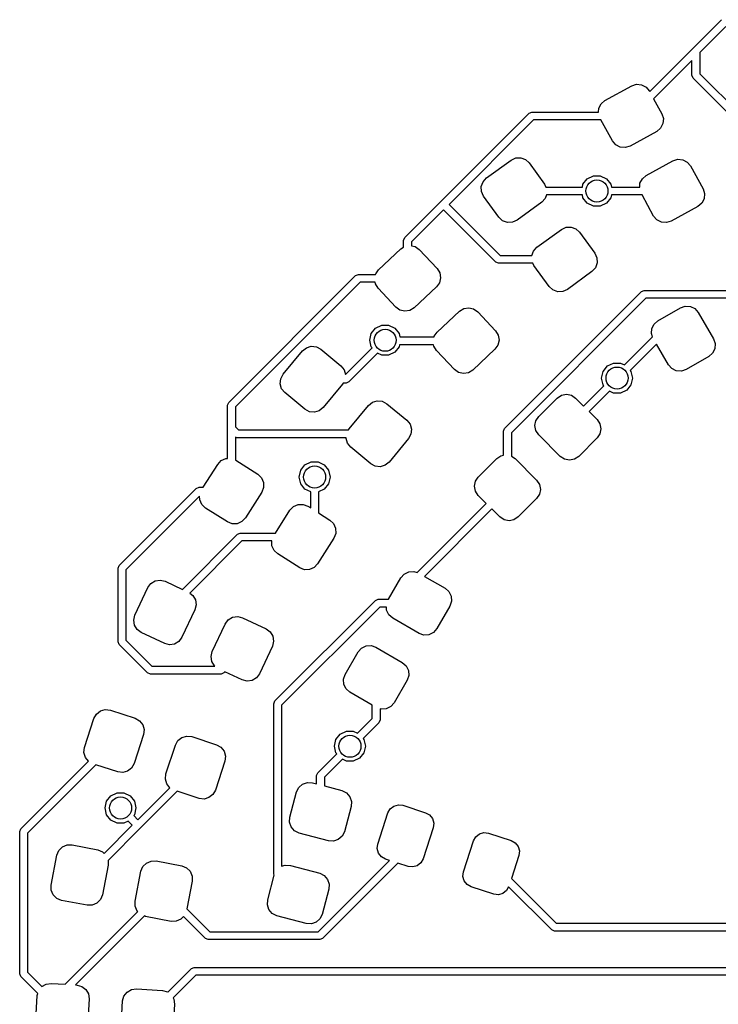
# Model space of a CAD drawing. Extents: x -0.51 to 0.51, y -0.51 to 0.51.
# Tile 3 of 7: x -0.51 to -0.2, y 0.03 to 0.47. Entities that reach past the tile are written whole.
import ezdxf

# ---------------------------------------------------------------- set-up
doc = ezdxf.new("R2010")
doc.units = 0
doc.header["$MEASUREMENT"] = 0
doc.layers.add('BLACK', color=7, linetype='CONTINUOUS')

msp = doc.modelspace()

# ---------------------------------------------------------------- linework, layer by layer
at = {"layer": 'BLACK', "linetype": 'CONTINUOUS'}
for p, q in [((-0.20902, 0.46099), (-0.19633, 0.47368)), ((-0.19437, 0.47069), (-0.20603, 0.45903)), ((-0.2284, 0.44161), (-0.20902, 0.46099)), ((-0.20603, 0.45903), (-0.20603, 0.44958)), ((-0.20953, 0.45553), (-0.22664, 0.43842)), ((-0.20953, 0.44886), (-0.20953, 0.45553)), ((-0.20902, 0.44762), (-0.20953, 0.44886)), ((-0.20603, 0.44958), (-0.18111, 0.42466)), ((-0.24835, 0.43764), (-0.23644, 0.44418)), ((-0.23644, 0.44418), (-0.23428, 0.44487)), ((-0.23428, 0.44487), (-0.23203, 0.44467)), ((-0.23203, 0.44467), (-0.23001, 0.44363)), ((-0.23001, 0.44363), (-0.22856, 0.44189)), ((-0.18168, 0.42027), (-0.20902, 0.44762)), ((-0.22856, 0.44189), (-0.2284, 0.44161)), ((-0.25112, 0.43417), (-0.25008, 0.43618)), ((-0.25008, 0.43618), (-0.24835, 0.43764)), ((-0.22664, 0.43842), (-0.22296, 0.43172)), ((-0.32167, 0.39253), (-0.28223, 0.43197)), ((-0.28223, 0.43197), (-0.28099, 0.43249)), ((-0.28099, 0.43249), (-0.25127, 0.43249)), ((-0.25127, 0.43249), (-0.25112, 0.43417)), ((-0.22296, 0.43172), (-0.22228, 0.42956)), ((-0.28027, 0.42899), (-0.31796, 0.3913)), ((-0.25021, 0.42899), (-0.28027, 0.42899)), ((-0.24504, 0.41958), (-0.25021, 0.42899)), ((-0.22247, 0.4273), (-0.22352, 0.42529)), ((-0.22228, 0.42956), (-0.22247, 0.4273)), ((-0.22525, 0.42383), (-0.23716, 0.41729)), ((-0.22352, 0.42529), (-0.22525, 0.42383)), ((-0.24358, 0.41784), (-0.24504, 0.41958)), ((-0.24157, 0.4168), (-0.24358, 0.41784)), ((-0.23716, 0.41729), (-0.23932, 0.4166)), ((-0.23932, 0.4166), (-0.24157, 0.4168)), ((-0.30124, 0.40307), (-0.29025, 0.41105)), ((-0.29025, 0.41105), (-0.28819, 0.412)), ((-0.28819, 0.412), (-0.28593, 0.41209)), ((-0.28593, 0.41209), (-0.2838, 0.4113)), ((-0.2838, 0.4113), (-0.28214, 0.40976)), ((-0.28214, 0.40976), (-0.27531, 0.40037)), ((-0.22995, 0.40418), (-0.21804, 0.41072)), ((-0.21804, 0.41072), (-0.21588, 0.4114)), ((-0.21588, 0.4114), (-0.21363, 0.41121)), ((-0.21363, 0.41121), (-0.21162, 0.41016)), ((-0.21162, 0.41016), (-0.21016, 0.40843)), ((-0.23168, 0.40272), (-0.22995, 0.40418)), ((-0.21016, 0.40843), (-0.20456, 0.39825)), ((-0.30356, 0.39927), (-0.30278, 0.4014)), ((-0.30278, 0.4014), (-0.30124, 0.40307)), ((-0.27531, 0.40037), (-0.27469, 0.39902)), ((-0.25846, 0.39902), (-0.25818, 0.40026)), ((-0.25818, 0.40026), (-0.25626, 0.40266)), ((-0.25626, 0.40266), (-0.2535, 0.40399)), ((-0.2535, 0.40399), (-0.25044, 0.40399)), ((-0.25044, 0.40399), (-0.24767, 0.40266)), ((-0.24767, 0.40266), (-0.24576, 0.40026)), ((-0.24576, 0.40026), (-0.24548, 0.39902)), ((-0.23287, 0.39902), (-0.23273, 0.40071)), ((-0.23273, 0.40071), (-0.23168, 0.40272)), ((-0.30347, 0.39701), (-0.30356, 0.39927)), ((-0.30252, 0.39495), (-0.30347, 0.39701)), ((-0.27447, 0.39552), (-0.27506, 0.39392)), ((-0.27469, 0.39902), (-0.25846, 0.39902)), ((-0.25846, 0.39552), (-0.27447, 0.39552)), ((-0.25818, 0.39428), (-0.25846, 0.39552)), ((-0.24548, 0.39552), (-0.24576, 0.39428)), ((-0.24548, 0.39902), (-0.23287, 0.39902)), ((-0.23182, 0.39552), (-0.24548, 0.39552)), ((-0.22664, 0.38611), (-0.23182, 0.39552)), ((-0.20456, 0.39825), (-0.20388, 0.39609)), ((-0.20388, 0.39609), (-0.20408, 0.39383)), ((-0.33772, 0.37649), (-0.32167, 0.39253)), ((-0.31796, 0.3913), (-0.29517, 0.36851)), ((-0.2957, 0.38556), (-0.30252, 0.39495)), ((-0.2766, 0.39226), (-0.28758, 0.38427)), ((-0.27506, 0.39392), (-0.2766, 0.39226)), ((-0.25626, 0.39188), (-0.25818, 0.39428)), ((-0.2535, 0.39055), (-0.25626, 0.39188)), ((-0.24767, 0.39188), (-0.25044, 0.39055)), ((-0.24576, 0.39428), (-0.24767, 0.39188)), ((-0.20512, 0.39182), (-0.20686, 0.39037)), ((-0.20408, 0.39383), (-0.20512, 0.39182)), ((-0.32043, 0.38882), (-0.33473, 0.37452)), ((-0.29714, 0.36553), (-0.32043, 0.38882)), ((-0.25044, 0.39055), (-0.2535, 0.39055)), ((-0.20686, 0.39037), (-0.21876, 0.38382)), ((-0.29403, 0.38402), (-0.2957, 0.38556)), ((-0.29191, 0.38323), (-0.29403, 0.38402)), ((-0.28964, 0.38332), (-0.29191, 0.38323)), ((-0.28758, 0.38427), (-0.28964, 0.38332)), ((-0.22519, 0.38438), (-0.22664, 0.38611)), ((-0.22318, 0.38333), (-0.22519, 0.38438)), ((-0.22092, 0.38314), (-0.22318, 0.38333)), ((-0.21876, 0.38382), (-0.22092, 0.38314)), ((-0.27879, 0.37217), (-0.2678, 0.38015)), ((-0.2678, 0.38015), (-0.26575, 0.3811)), ((-0.26575, 0.3811), (-0.26348, 0.38119)), ((-0.26348, 0.38119), (-0.26136, 0.38041)), ((-0.26136, 0.38041), (-0.25969, 0.37887)), ((-0.25969, 0.37887), (-0.25287, 0.36947)), ((-0.33823, 0.37525), (-0.33772, 0.37649)), ((-0.33823, 0.37221), (-0.33823, 0.37525)), ((-0.33473, 0.37452), (-0.33473, 0.37286)), ((-0.34938, 0.36213), (-0.33948, 0.37143)), ((-0.33948, 0.37143), (-0.33823, 0.37221)), ((-0.33473, 0.37286), (-0.33311, 0.37249)), ((-0.33311, 0.37249), (-0.33127, 0.37117)), ((-0.33127, 0.37117), (-0.32332, 0.3627)), ((-0.28106, 0.36851), (-0.28033, 0.3705)), ((-0.28033, 0.3705), (-0.27879, 0.37217)), ((-0.25287, 0.36947), (-0.25192, 0.36741)), ((-0.2959, 0.36501), (-0.29714, 0.36553)), ((-0.28052, 0.36501), (-0.2959, 0.36501)), ((-0.29517, 0.36851), (-0.28106, 0.36851)), ((-0.28008, 0.36406), (-0.28052, 0.36501)), ((-0.25183, 0.36515), (-0.25261, 0.36302)), ((-0.25192, 0.36741), (-0.25183, 0.36515)), ((-0.35075, 0.36006), (-0.3507, 0.36029)), ((-0.3507, 0.36029), (-0.34938, 0.36213)), ((-0.32332, 0.3627), (-0.32212, 0.36078)), ((-0.32212, 0.36078), (-0.32175, 0.35855)), ((-0.27325, 0.35466), (-0.28008, 0.36406)), ((-0.25415, 0.36136), (-0.26514, 0.35338)), ((-0.25261, 0.36302), (-0.25415, 0.36136)), ((-0.41625, 0.30295), (-0.35966, 0.35955)), ((-0.35769, 0.35656), (-0.41327, 0.30099)), ((-0.35966, 0.35955), (-0.35842, 0.36006)), ((-0.35842, 0.36006), (-0.35075, 0.36006)), ((-0.35096, 0.35656), (-0.35769, 0.35656)), ((-0.35084, 0.35585), (-0.35096, 0.35656)), ((-0.34964, 0.35392), (-0.35084, 0.35585)), ((-0.32226, 0.35634), (-0.32358, 0.3545)), ((-0.32175, 0.35855), (-0.32226, 0.35634)), ((-0.34169, 0.34546), (-0.34964, 0.35392)), ((-0.32358, 0.3545), (-0.33348, 0.3452)), ((-0.29313, 0.29137), (-0.23206, 0.35244)), ((-0.27159, 0.35312), (-0.27325, 0.35466)), ((-0.26946, 0.35234), (-0.27159, 0.35312)), ((-0.2672, 0.35243), (-0.26946, 0.35234)), ((-0.26514, 0.35338), (-0.2672, 0.35243)), ((-0.23206, 0.35244), (-0.23082, 0.35295)), ((-0.23082, 0.35295), (-0.19448, 0.35295)), ((-0.23009, 0.34945), (-0.29014, 0.2894)), ((-0.19312, 0.34945), (-0.23009, 0.34945)), ((-0.33984, 0.34414), (-0.34169, 0.34546)), ((-0.33764, 0.34363), (-0.33984, 0.34414)), ((-0.3354, 0.344), (-0.33764, 0.34363)), ((-0.33348, 0.3452), (-0.3354, 0.344)), ((-0.32324, 0.33429), (-0.31334, 0.34359)), ((-0.31334, 0.34359), (-0.31141, 0.34479)), ((-0.31141, 0.34479), (-0.30918, 0.34516)), ((-0.30918, 0.34516), (-0.30697, 0.34465)), ((-0.30697, 0.34465), (-0.30513, 0.34333)), ((-0.30513, 0.34333), (-0.29718, 0.33487)), ((-0.22471, 0.33942), (-0.21466, 0.34522)), ((-0.21466, 0.34522), (-0.21251, 0.34595)), ((-0.21251, 0.34595), (-0.21025, 0.3458)), ((-0.21025, 0.3458), (-0.20822, 0.3448)), ((-0.20822, 0.3448), (-0.20672, 0.3431)), ((-0.20672, 0.3431), (-0.19993, 0.33133)), ((-0.22642, 0.33792), (-0.22471, 0.33942)), ((-0.35266, 0.3337), (-0.35075, 0.33609)), ((-0.35075, 0.33609), (-0.34799, 0.33743)), ((-0.34799, 0.33743), (-0.34492, 0.33743)), ((-0.34492, 0.33743), (-0.34216, 0.33609)), ((-0.34216, 0.33609), (-0.34025, 0.3337)), ((-0.32456, 0.33245), (-0.32324, 0.33429)), ((-0.29718, 0.33487), (-0.29598, 0.33294)), ((-0.22757, 0.33363), (-0.22742, 0.33589)), ((-0.22742, 0.33589), (-0.22642, 0.33792)), ((-0.35335, 0.33071), (-0.35266, 0.3337)), ((-0.35266, 0.32772), (-0.35335, 0.33071)), ((-0.34025, 0.3337), (-0.33991, 0.33222)), ((-0.33991, 0.33222), (-0.32461, 0.33222)), ((-0.32461, 0.33222), (-0.32456, 0.33245)), ((-0.29561, 0.33071), (-0.29612, 0.3285)), ((-0.29598, 0.33294), (-0.29561, 0.33071)), ((-0.23959, 0.31966), (-0.22708, 0.33218)), ((-0.22708, 0.33218), (-0.22757, 0.33363)), ((-0.19993, 0.33133), (-0.1992, 0.32919)), ((-0.39201, 0.31549), (-0.38335, 0.32595)), ((-0.38335, 0.32595), (-0.3816, 0.32738)), ((-0.3816, 0.32738), (-0.37943, 0.32803)), ((-0.37943, 0.32803), (-0.37717, 0.3278)), ((-0.37717, 0.3278), (-0.37518, 0.32672)), ((-0.37518, 0.32672), (-0.36623, 0.31932)), ((-0.36417, 0.31547), (-0.35233, 0.32731)), ((-0.35233, 0.32731), (-0.35266, 0.32772)), ((-0.34216, 0.32532), (-0.34492, 0.32399)), ((-0.34025, 0.32772), (-0.34216, 0.32532)), ((-0.34002, 0.32872), (-0.34025, 0.32772)), ((-0.32482, 0.32872), (-0.34002, 0.32872)), ((-0.3247, 0.32801), (-0.32482, 0.32872)), ((-0.3235, 0.32608), (-0.3247, 0.32801)), ((-0.31555, 0.31762), (-0.3235, 0.32608)), ((-0.29744, 0.32666), (-0.30734, 0.31736)), ((-0.29612, 0.3285), (-0.29744, 0.32666)), ((-0.22537, 0.32893), (-0.23708, 0.31722)), ((-0.22005, 0.31972), (-0.22537, 0.32893)), ((-0.19935, 0.32693), (-0.20036, 0.32489)), ((-0.1992, 0.32919), (-0.19935, 0.32693)), ((-0.34982, 0.32487), (-0.36261, 0.31208)), ((-0.34799, 0.32399), (-0.34982, 0.32487)), ((-0.34492, 0.32399), (-0.34799, 0.32399)), ((-0.20206, 0.3234), (-0.21212, 0.31759)), ((-0.20036, 0.32489), (-0.20206, 0.3234)), ((-0.36623, 0.31932), (-0.3648, 0.31756)), ((-0.3648, 0.31756), (-0.36417, 0.31547)), ((-0.3137, 0.3163), (-0.31555, 0.31762)), ((-0.3115, 0.31579), (-0.3137, 0.3163)), ((-0.30734, 0.31736), (-0.30926, 0.31616)), ((-0.24985, 0.31382), (-0.24916, 0.31681)), ((-0.24916, 0.31681), (-0.24725, 0.31921)), ((-0.24725, 0.31921), (-0.24449, 0.32054)), ((-0.24449, 0.32054), (-0.24142, 0.32054)), ((-0.24142, 0.32054), (-0.23959, 0.31966)), ((-0.23708, 0.31722), (-0.23675, 0.31681)), ((-0.23675, 0.31681), (-0.23607, 0.31382)), ((-0.21855, 0.31802), (-0.22005, 0.31972)), ((-0.21652, 0.31701), (-0.21855, 0.31802)), ((-0.21426, 0.31687), (-0.21652, 0.31701)), ((-0.21212, 0.31759), (-0.21426, 0.31687)), ((-0.39332, 0.31124), (-0.39309, 0.31349)), ((-0.39309, 0.31349), (-0.39201, 0.31549)), ((-0.36261, 0.31208), (-0.36385, 0.31157)), ((-0.30926, 0.31616), (-0.3115, 0.31579)), ((-0.24916, 0.31083), (-0.24985, 0.31382)), ((-0.23607, 0.31382), (-0.23675, 0.31083)), ((-0.39267, 0.30907), (-0.39332, 0.31124)), ((-0.39124, 0.30731), (-0.39267, 0.30907)), ((-0.36546, 0.31115), (-0.37411, 0.30068)), ((-0.36523, 0.31157), (-0.36546, 0.31115)), ((-0.36385, 0.31157), (-0.36523, 0.31157)), ((-0.25791, 0.30134), (-0.24883, 0.31042)), ((-0.24632, 0.30799), (-0.25544, 0.29886)), ((-0.24883, 0.31042), (-0.24916, 0.31083)), ((-0.24449, 0.30711), (-0.24632, 0.30799)), ((-0.23866, 0.30844), (-0.24142, 0.30711)), ((-0.23675, 0.31083), (-0.23866, 0.30844)), ((-0.38229, 0.29991), (-0.39124, 0.30731)), ((-0.35217, 0.30304), (-0.35, 0.30369)), ((-0.35, 0.30369), (-0.34775, 0.30346)), ((-0.34775, 0.30346), (-0.34575, 0.30238)), ((-0.2779, 0.29669), (-0.26969, 0.3049)), ((-0.26969, 0.3049), (-0.26781, 0.30616)), ((-0.26781, 0.30616), (-0.26558, 0.30661)), ((-0.26558, 0.30661), (-0.26336, 0.30616)), ((-0.26336, 0.30616), (-0.26148, 0.3049)), ((-0.26148, 0.3049), (-0.25791, 0.30134)), ((-0.24142, 0.30711), (-0.24449, 0.30711)), ((-0.41677, 0.30172), (-0.41625, 0.30295)), ((-0.41677, 0.29134), (-0.41677, 0.30172)), ((-0.41327, 0.30099), (-0.41327, 0.29206)), ((-0.3803, 0.29883), (-0.38229, 0.29991)), ((-0.37804, 0.2986), (-0.3803, 0.29883)), ((-0.37587, 0.29925), (-0.37804, 0.2986)), ((-0.37411, 0.30068), (-0.37587, 0.29925)), ((-0.36259, 0.29114), (-0.35393, 0.30161)), ((-0.35393, 0.30161), (-0.35217, 0.30304)), ((-0.34575, 0.30238), (-0.3368, 0.29498)), ((-0.25544, 0.29886), (-0.25187, 0.2953)), ((-0.3368, 0.29498), (-0.33537, 0.29322)), ((-0.2796, 0.29259), (-0.27916, 0.29481)), ((-0.27916, 0.29481), (-0.2779, 0.29669)), ((-0.25187, 0.2953), (-0.25061, 0.29342)), ((-0.41677, 0.27791), (-0.41677, 0.29134)), ((-0.41327, 0.29206), (-0.41193, 0.29072)), ((-0.41193, 0.29072), (-0.36281, 0.29072)), ((-0.36281, 0.29072), (-0.36259, 0.29114)), ((-0.33537, 0.29322), (-0.33472, 0.29105)), ((-0.33472, 0.29105), (-0.33496, 0.2888)), ((-0.29364, 0.29013), (-0.29313, 0.29137)), ((-0.29364, 0.27939), (-0.29364, 0.29013)), ((-0.27916, 0.29036), (-0.2796, 0.29259)), ((-0.2779, 0.28848), (-0.27916, 0.29036)), ((-0.25061, 0.29342), (-0.25017, 0.29119)), ((-0.25017, 0.29119), (-0.25061, 0.28897)), ((-0.41265, 0.28722), (-0.41327, 0.28748)), ((-0.41327, 0.28748), (-0.41327, 0.27716)), ((-0.36386, 0.28722), (-0.41265, 0.28722)), ((-0.36389, 0.2869), (-0.36386, 0.28722)), ((-0.36324, 0.28473), (-0.36389, 0.2869)), ((-0.33603, 0.2868), (-0.34469, 0.27634)), ((-0.33496, 0.2888), (-0.33603, 0.2868)), ((-0.29014, 0.2894), (-0.29014, 0.27901)), ((-0.2683, 0.27888), (-0.2779, 0.28848)), ((-0.25187, 0.28709), (-0.26008, 0.27888)), ((-0.25061, 0.28897), (-0.25187, 0.28709)), ((-0.36181, 0.28297), (-0.36324, 0.28473)), ((-0.35287, 0.27557), (-0.36181, 0.28297)), ((-0.42118, 0.27533), (-0.41962, 0.27698)), ((-0.41962, 0.27698), (-0.41755, 0.27789)), ((-0.41755, 0.27789), (-0.41677, 0.27791)), ((-0.41327, 0.27716), (-0.41317, 0.27713)), ((-0.41317, 0.27713), (-0.40336, 0.2709)), ((-0.3049, 0.26969), (-0.29669, 0.2779)), ((-0.29669, 0.2779), (-0.29481, 0.27916)), ((-0.29481, 0.27916), (-0.29364, 0.27939)), ((-0.29014, 0.27901), (-0.28848, 0.2779)), ((-0.28848, 0.2779), (-0.27888, 0.2683)), ((-0.26641, 0.27762), (-0.2683, 0.27888)), ((-0.26419, 0.27718), (-0.26641, 0.27762)), ((-0.26197, 0.27762), (-0.26419, 0.27718)), ((-0.26008, 0.27888), (-0.26197, 0.27762)), ((-0.42766, 0.26513), (-0.42118, 0.27533)), ((-0.38484, 0.26969), (-0.38416, 0.27267)), ((-0.38416, 0.27267), (-0.38225, 0.27507)), ((-0.38225, 0.27507), (-0.37949, 0.2764)), ((-0.37949, 0.2764), (-0.37642, 0.2764)), ((-0.37642, 0.2764), (-0.37366, 0.27507)), ((-0.37366, 0.27507), (-0.37174, 0.27267)), ((-0.37174, 0.27267), (-0.37106, 0.26969)), ((-0.35087, 0.27449), (-0.35287, 0.27557)), ((-0.34862, 0.27426), (-0.35087, 0.27449)), ((-0.34645, 0.27491), (-0.34862, 0.27426)), ((-0.34469, 0.27634), (-0.34645, 0.27491)), ((-0.40336, 0.2709), (-0.40172, 0.26934)), ((-0.40172, 0.26934), (-0.40081, 0.26727)), ((-0.38416, 0.2667), (-0.38484, 0.26969)), ((-0.37106, 0.26969), (-0.37174, 0.2667)), ((-0.30616, 0.26781), (-0.3049, 0.26969)), ((-0.27888, 0.2683), (-0.27762, 0.26641)), ((-0.46519, 0.2302), (-0.43077, 0.26461)), ((-0.43077, 0.26461), (-0.42954, 0.26513)), ((-0.42954, 0.26513), (-0.42766, 0.26513)), ((-0.40075, 0.265), (-0.40157, 0.26289)), ((-0.40081, 0.26727), (-0.40075, 0.265)), ((-0.38225, 0.2643), (-0.38416, 0.2667)), ((-0.3797, 0.26307), (-0.38225, 0.2643)), ((-0.37366, 0.2643), (-0.3762, 0.26307)), ((-0.37174, 0.2667), (-0.37366, 0.2643)), ((-0.30661, 0.26558), (-0.30616, 0.26781)), ((-0.30616, 0.26336), (-0.30661, 0.26558)), ((-0.27762, 0.26641), (-0.27718, 0.26419)), ((-0.27718, 0.26419), (-0.27762, 0.26197)), ((-0.42927, 0.26117), (-0.4622, 0.22824)), ((-0.42923, 0.25949), (-0.42927, 0.26117)), ((-0.42831, 0.25742), (-0.42923, 0.25949)), ((-0.40157, 0.26289), (-0.40885, 0.25142)), ((-0.3797, 0.25589), (-0.3797, 0.26307)), ((-0.3762, 0.26307), (-0.3762, 0.25367)), ((-0.3049, 0.26148), (-0.30616, 0.26336)), ((-0.30134, 0.25791), (-0.3049, 0.26148)), ((-0.27888, 0.26008), (-0.28709, 0.25187)), ((-0.27762, 0.26197), (-0.27888, 0.26008)), ((-0.42667, 0.25585), (-0.42831, 0.25742)), ((-0.41686, 0.24963), (-0.42667, 0.25585)), ((-0.39542, 0.24466), (-0.38894, 0.25487)), ((-0.38894, 0.25487), (-0.38738, 0.25651)), ((-0.38738, 0.25651), (-0.3853, 0.25743)), ((-0.3853, 0.25743), (-0.38304, 0.25748)), ((-0.38304, 0.25748), (-0.38093, 0.25666)), ((-0.38093, 0.25666), (-0.3797, 0.25589)), ((-0.33218, 0.22708), (-0.30134, 0.25791)), ((-0.29886, 0.25544), (-0.32893, 0.22537)), ((-0.2953, 0.25187), (-0.29886, 0.25544)), ((-0.40885, 0.25142), (-0.41041, 0.24978)), ((-0.3762, 0.25367), (-0.37112, 0.25044)), ((-0.37112, 0.25044), (-0.36948, 0.24888)), ((-0.29342, 0.25061), (-0.2953, 0.25187)), ((-0.29119, 0.25017), (-0.29342, 0.25061)), ((-0.28897, 0.25061), (-0.29119, 0.25017)), ((-0.28709, 0.25187), (-0.28897, 0.25061)), ((-0.41475, 0.24881), (-0.41686, 0.24963)), ((-0.41249, 0.24887), (-0.41475, 0.24881)), ((-0.41041, 0.24978), (-0.41249, 0.24887)), ((-0.36948, 0.24888), (-0.36856, 0.2468)), ((-0.36856, 0.2468), (-0.36851, 0.24454)), ((-0.43697, 0.21955), (-0.41236, 0.24415)), ((-0.41236, 0.24415), (-0.41113, 0.24466)), ((-0.41113, 0.24466), (-0.39542, 0.24466)), ((-0.36933, 0.24243), (-0.37661, 0.23096)), ((-0.36851, 0.24454), (-0.36933, 0.24243)), ((-0.4104, 0.24116), (-0.43369, 0.21788)), ((-0.39703, 0.24116), (-0.4104, 0.24116)), ((-0.39698, 0.23903), (-0.39703, 0.24116)), ((-0.39607, 0.23695), (-0.39698, 0.23903)), ((-0.39443, 0.23539), (-0.39607, 0.23695)), ((-0.38462, 0.22917), (-0.39443, 0.23539)), ((-0.4657, 0.22896), (-0.46519, 0.2302)), ((-0.4657, 0.19623), (-0.4657, 0.22896)), ((-0.38251, 0.22835), (-0.38462, 0.22917)), ((-0.38024, 0.2284), (-0.38251, 0.22835)), ((-0.37817, 0.22932), (-0.38024, 0.2284)), ((-0.37661, 0.23096), (-0.37817, 0.22932)), ((-0.4622, 0.22824), (-0.4622, 0.19696)), ((-0.34495, 0.21514), (-0.33942, 0.22471)), ((-0.33942, 0.22471), (-0.33792, 0.22642)), ((-0.33792, 0.22642), (-0.33589, 0.22742)), ((-0.33589, 0.22742), (-0.33363, 0.22757)), ((-0.33363, 0.22757), (-0.33218, 0.22708)), ((-0.32893, 0.22537), (-0.31972, 0.22005)), ((-0.45815, 0.20809), (-0.45237, 0.22038)), ((-0.45237, 0.22038), (-0.45103, 0.2222)), ((-0.45103, 0.2222), (-0.44908, 0.22337)), ((-0.44908, 0.22337), (-0.44684, 0.2237)), ((-0.44684, 0.2237), (-0.44465, 0.22316)), ((-0.44465, 0.22316), (-0.43697, 0.21955)), ((-0.31972, 0.22005), (-0.31802, 0.21855)), ((-0.43369, 0.21788), (-0.43231, 0.21687)), ((-0.43231, 0.21687), (-0.43115, 0.21493)), ((-0.31802, 0.21855), (-0.31701, 0.21652)), ((-0.31701, 0.21652), (-0.31687, 0.21426)), ((-0.43081, 0.21268), (-0.43135, 0.21049)), ((-0.43115, 0.21493), (-0.43081, 0.21268)), ((-0.39565, 0.16982), (-0.35084, 0.21462)), ((-0.34888, 0.21164), (-0.39266, 0.16785)), ((-0.35084, 0.21462), (-0.3496, 0.21514)), ((-0.3496, 0.21514), (-0.34495, 0.21514)), ((-0.34589, 0.21164), (-0.34888, 0.21164)), ((-0.3458, 0.21025), (-0.34589, 0.21164)), ((-0.31759, 0.21212), (-0.3234, 0.20206)), ((-0.31687, 0.21426), (-0.31759, 0.21212)), ((-0.4587, 0.20589), (-0.45815, 0.20809)), ((-0.43135, 0.21049), (-0.43714, 0.1982)), ((-0.41647, 0.20594), (-0.41453, 0.20711)), ((-0.41453, 0.20711), (-0.41229, 0.20744)), ((-0.41229, 0.20744), (-0.41009, 0.2069)), ((-0.41009, 0.2069), (-0.39958, 0.20195)), ((-0.3448, 0.20822), (-0.3458, 0.21025)), ((-0.3431, 0.20672), (-0.3448, 0.20822)), ((-0.33133, 0.19993), (-0.3431, 0.20672)), ((-0.45836, 0.20365), (-0.4587, 0.20589)), ((-0.4572, 0.2017), (-0.45836, 0.20365)), ((-0.4236, 0.19183), (-0.41782, 0.20412)), ((-0.41782, 0.20412), (-0.41647, 0.20594)), ((-0.3234, 0.20206), (-0.32489, 0.20036)), ((-0.45537, 0.20036), (-0.4572, 0.2017)), ((-0.44486, 0.19541), (-0.45537, 0.20036)), ((-0.43714, 0.1982), (-0.43848, 0.19637)), ((-0.39958, 0.20195), (-0.39776, 0.20061)), ((-0.39776, 0.20061), (-0.39659, 0.19867)), ((-0.39659, 0.19867), (-0.39625, 0.19642)), ((-0.32919, 0.1992), (-0.33133, 0.19993)), ((-0.32693, 0.19935), (-0.32919, 0.1992)), ((-0.32489, 0.20036), (-0.32693, 0.19935)), ((-0.46519, 0.195), (-0.4657, 0.19623)), ((-0.45251, 0.18232), (-0.46519, 0.195)), ((-0.4622, 0.19696), (-0.45055, 0.18531)), ((-0.44266, 0.19487), (-0.44486, 0.19541)), ((-0.44043, 0.1952), (-0.44266, 0.19487)), ((-0.43848, 0.19637), (-0.44043, 0.1952)), ((-0.3968, 0.19423), (-0.40258, 0.18194)), ((-0.39625, 0.19642), (-0.3968, 0.19423)), ((-0.35851, 0.19164), (-0.35702, 0.19335)), ((-0.35702, 0.19335), (-0.35498, 0.19435)), ((-0.35498, 0.19435), (-0.35272, 0.1945)), ((-0.35272, 0.1945), (-0.35058, 0.19377)), ((-0.35058, 0.19377), (-0.33881, 0.18698)), ((-0.42415, 0.18963), (-0.4236, 0.19183)), ((-0.42381, 0.18739), (-0.42415, 0.18963)), ((-0.36432, 0.18158), (-0.35851, 0.19164)), ((-0.45055, 0.18531), (-0.42246, 0.18531)), ((-0.42264, 0.18544), (-0.42381, 0.18739)), ((-0.42246, 0.18531), (-0.42264, 0.18544)), ((-0.33881, 0.18698), (-0.33711, 0.18548)), ((-0.33711, 0.18548), (-0.33611, 0.18345)), ((-0.45127, 0.18181), (-0.45251, 0.18232)), ((-0.41967, 0.18181), (-0.45127, 0.18181)), ((-0.41843, 0.18232), (-0.41967, 0.18181)), ((-0.41798, 0.18277), (-0.41843, 0.18232)), ((-0.41031, 0.17915), (-0.41798, 0.18277)), ((-0.40393, 0.18011), (-0.40587, 0.17894)), ((-0.40258, 0.18194), (-0.40393, 0.18011)), ((-0.36505, 0.17944), (-0.36432, 0.18158)), ((-0.33596, 0.18119), (-0.33669, 0.17904)), ((-0.33611, 0.18345), (-0.33596, 0.18119)), ((-0.40811, 0.17861), (-0.41031, 0.17915)), ((-0.40587, 0.17894), (-0.40811, 0.17861)), ((-0.3649, 0.17718), (-0.36505, 0.17944)), ((-0.36389, 0.17515), (-0.3649, 0.17718)), ((-0.33669, 0.17904), (-0.34249, 0.16899)), ((-0.36219, 0.17365), (-0.36389, 0.17515)), ((-0.35225, 0.16791), (-0.36219, 0.17365)), ((-0.39616, 0.16858), (-0.39565, 0.16982)), ((-0.39616, 0.09264), (-0.39616, 0.16858)), ((-0.39266, 0.16785), (-0.39266, 0.09603)), ((-0.35225, 0.16203), (-0.35225, 0.16791)), ((-0.34399, 0.16728), (-0.34602, 0.16628)), ((-0.34249, 0.16899), (-0.34399, 0.16728)), ((-0.47642, 0.16194), (-0.47532, 0.16392)), ((-0.47532, 0.16392), (-0.47354, 0.16532)), ((-0.47354, 0.16532), (-0.47136, 0.16593)), ((-0.47136, 0.16593), (-0.46911, 0.16567)), ((-0.46911, 0.16567), (-0.45806, 0.16208)), ((-0.34828, 0.16613), (-0.34875, 0.16629)), ((-0.34875, 0.16629), (-0.34875, 0.16131)), ((-0.34602, 0.16628), (-0.34828, 0.16613)), ((-0.48062, 0.14902), (-0.47642, 0.16194)), ((-0.45806, 0.16208), (-0.45609, 0.16097)), ((-0.45609, 0.16097), (-0.45468, 0.15919)), ((-0.45468, 0.15919), (-0.45407, 0.15701)), ((-0.35884, 0.15544), (-0.35225, 0.16203)), ((-0.34926, 0.16007), (-0.35633, 0.15301)), ((-0.34875, 0.16131), (-0.34926, 0.16007)), ((-0.45433, 0.15476), (-0.45853, 0.14184)), ((-0.45407, 0.15701), (-0.45433, 0.15476)), ((-0.43722, 0.15352), (-0.43504, 0.15413)), ((-0.43504, 0.15413), (-0.43279, 0.15387)), ((-0.43279, 0.15387), (-0.42174, 0.15028)), ((-0.36841, 0.1526), (-0.3665, 0.15499)), ((-0.3665, 0.15499), (-0.36374, 0.15632)), ((-0.36374, 0.15632), (-0.36067, 0.15632)), ((-0.36067, 0.15632), (-0.35884, 0.15544)), ((-0.4443, 0.13722), (-0.44011, 0.15014)), ((-0.44011, 0.15014), (-0.439, 0.15212)), ((-0.439, 0.15212), (-0.43722, 0.15352)), ((-0.42174, 0.15028), (-0.41976, 0.14917)), ((-0.36909, 0.14961), (-0.36841, 0.1526)), ((-0.36841, 0.14662), (-0.36909, 0.14961)), ((-0.35633, 0.15301), (-0.356, 0.1526)), ((-0.356, 0.1526), (-0.35531, 0.14961)), ((-0.35531, 0.14961), (-0.356, 0.14662)), ((-0.48089, 0.14677), (-0.48062, 0.14902)), ((-0.48027, 0.14459), (-0.48089, 0.14677)), ((-0.41976, 0.14917), (-0.41836, 0.14739)), ((-0.41836, 0.14739), (-0.41775, 0.14521)), ((-0.41775, 0.14521), (-0.41801, 0.14296)), ((-0.37658, 0.1377), (-0.36808, 0.1462)), ((-0.36808, 0.1462), (-0.36841, 0.14662)), ((-0.356, 0.14662), (-0.35791, 0.14422)), ((-0.50907, 0.11278), (-0.47894, 0.1429)), ((-0.47561, 0.14129), (-0.50608, 0.11081)), ((-0.47894, 0.1429), (-0.48027, 0.14459)), ((-0.46585, 0.13812), (-0.47561, 0.14129)), ((-0.45853, 0.14184), (-0.45964, 0.13987)), ((-0.41801, 0.14296), (-0.42221, 0.13004)), ((-0.36557, 0.14377), (-0.37359, 0.13574)), ((-0.36374, 0.14289), (-0.36557, 0.14377)), ((-0.36067, 0.14289), (-0.36374, 0.14289)), ((-0.35791, 0.14422), (-0.36067, 0.14289)), ((-0.4636, 0.13785), (-0.46585, 0.13812)), ((-0.46142, 0.13847), (-0.4636, 0.13785)), ((-0.45964, 0.13987), (-0.46142, 0.13847)), ((-0.44457, 0.13497), (-0.4443, 0.13722)), ((-0.37709, 0.13647), (-0.37658, 0.1377)), ((-0.37709, 0.13283), (-0.37709, 0.13647)), ((-0.44395, 0.13279), (-0.44457, 0.13497)), ((-0.44262, 0.1311), (-0.44395, 0.13279)), ((-0.38501, 0.13124), (-0.3833, 0.13274)), ((-0.3833, 0.13274), (-0.38116, 0.13347)), ((-0.38116, 0.13347), (-0.3789, 0.13332)), ((-0.3789, 0.13332), (-0.37709, 0.13283)), ((-0.37359, 0.13574), (-0.37359, 0.1319)), ((-0.37359, 0.1319), (-0.36578, 0.1298)), ((-0.47077, 0.12504), (-0.46886, 0.12743)), ((-0.46886, 0.12743), (-0.4661, 0.12876)), ((-0.4661, 0.12876), (-0.46303, 0.12876)), ((-0.46303, 0.12876), (-0.46027, 0.12743)), ((-0.46027, 0.12743), (-0.45836, 0.12504)), ((-0.45688, 0.11684), (-0.44262, 0.1311)), ((-0.43929, 0.12949), (-0.45565, 0.11313)), ((-0.42953, 0.12632), (-0.43929, 0.12949)), ((-0.42332, 0.12807), (-0.4251, 0.12666)), ((-0.42221, 0.13004), (-0.42332, 0.12807)), ((-0.38902, 0.11799), (-0.38601, 0.12921)), ((-0.38601, 0.12921), (-0.38501, 0.13124)), ((-0.36578, 0.1298), (-0.36375, 0.1288)), ((-0.36375, 0.1288), (-0.36225, 0.1271)), ((-0.47146, 0.12205), (-0.47077, 0.12504)), ((-0.45836, 0.12504), (-0.45768, 0.12205)), ((-0.42728, 0.12605), (-0.42953, 0.12632)), ((-0.4251, 0.12666), (-0.42728, 0.12605)), ((-0.36225, 0.1271), (-0.36152, 0.12495)), ((-0.36152, 0.12495), (-0.36167, 0.12269)), ((-0.34258, 0.12292), (-0.34058, 0.12348)), ((-0.34058, 0.12348), (-0.33853, 0.12324)), ((-0.33853, 0.12324), (-0.32842, 0.11996)), ((-0.47077, 0.11906), (-0.47146, 0.12205)), ((-0.46886, 0.11666), (-0.47077, 0.11906)), ((-0.45836, 0.11906), (-0.45869, 0.11864)), ((-0.45869, 0.11864), (-0.45688, 0.11684)), ((-0.45768, 0.12205), (-0.45836, 0.11906)), ((-0.36167, 0.12269), (-0.36468, 0.11147)), ((-0.34972, 0.10597), (-0.34522, 0.11983)), ((-0.34522, 0.11983), (-0.34421, 0.12164)), ((-0.34421, 0.12164), (-0.34258, 0.12292)), ((-0.32842, 0.11996), (-0.32661, 0.11894)), ((-0.32661, 0.11894), (-0.32532, 0.11731)), ((-0.47192, 0.10181), (-0.45936, 0.11436)), ((-0.4661, 0.11533), (-0.46886, 0.11666)), ((-0.46303, 0.11533), (-0.4661, 0.11533)), ((-0.4612, 0.11621), (-0.46303, 0.11533)), ((-0.45936, 0.11436), (-0.4612, 0.11621)), ((-0.38916, 0.11573), (-0.38902, 0.11799)), ((-0.38844, 0.11359), (-0.38916, 0.11573)), ((-0.32532, 0.11731), (-0.32476, 0.11532)), ((-0.32476, 0.11532), (-0.325, 0.11326)), ((-0.50958, 0.11154), (-0.50907, 0.11278)), ((-0.50958, 0.04813), (-0.50958, 0.11154)), ((-0.50608, 0.11081), (-0.50608, 0.04886)), ((-0.45565, 0.11313), (-0.47016, 0.09861)), ((-0.38694, 0.11188), (-0.38844, 0.11359)), ((-0.38491, 0.11088), (-0.38694, 0.11188)), ((-0.37179, 0.10737), (-0.38491, 0.11088)), ((-0.36468, 0.11147), (-0.36568, 0.10944)), ((-0.325, 0.11326), (-0.3295, 0.0994)), ((-0.30602, 0.10923), (-0.30439, 0.11051)), ((-0.30439, 0.11051), (-0.30239, 0.11107)), ((-0.30239, 0.11107), (-0.30033, 0.11083)), ((-0.30033, 0.11083), (-0.29022, 0.10755)), ((-0.49052, 0.10467), (-0.48844, 0.10555)), ((-0.48844, 0.10555), (-0.48617, 0.10557)), ((-0.48617, 0.10557), (-0.47476, 0.10339)), ((-0.36953, 0.10722), (-0.37179, 0.10737)), ((-0.36738, 0.10794), (-0.36953, 0.10722)), ((-0.36568, 0.10944), (-0.36738, 0.10794)), ((-0.34997, 0.10391), (-0.34972, 0.10597)), ((-0.31153, 0.09356), (-0.30703, 0.10742)), ((-0.30703, 0.10742), (-0.30602, 0.10923)), ((-0.29022, 0.10755), (-0.28841, 0.10653)), ((-0.28841, 0.10653), (-0.28713, 0.1049)), ((-0.49296, 0.10095), (-0.49211, 0.10305)), ((-0.49211, 0.10305), (-0.49052, 0.10467)), ((-0.47476, 0.10339), (-0.47266, 0.10254)), ((-0.47266, 0.10254), (-0.47192, 0.10181)), ((-0.3494, 0.10192), (-0.34997, 0.10391)), ((-0.34812, 0.10029), (-0.3494, 0.10192)), ((-0.28713, 0.1049), (-0.28657, 0.10291)), ((-0.28657, 0.10291), (-0.28681, 0.10085)), ((-0.49551, 0.08761), (-0.49296, 0.10095)), ((-0.47016, 0.09861), (-0.47015, 0.0966)), ((-0.4546, 0.0959), (-0.45301, 0.09751)), ((-0.45301, 0.09751), (-0.45093, 0.09839)), ((-0.45093, 0.09839), (-0.44866, 0.09841)), ((-0.44866, 0.09841), (-0.43725, 0.09624)), ((-0.37634, 0.06683), (-0.34448, 0.09868)), ((-0.34075, 0.09747), (-0.37437, 0.06384)), ((-0.34631, 0.09928), (-0.34812, 0.10029)), ((-0.34448, 0.09868), (-0.34631, 0.09928)), ((-0.3362, 0.09599), (-0.34075, 0.09747)), ((-0.33052, 0.09759), (-0.33215, 0.09631)), ((-0.3295, 0.0994), (-0.33052, 0.09759)), ((-0.28681, 0.10085), (-0.29013, 0.09064)), ((-0.47015, 0.0966), (-0.47269, 0.08326)), ((-0.458, 0.08045), (-0.45545, 0.0938)), ((-0.45545, 0.0938), (-0.4546, 0.0959)), ((-0.43725, 0.09624), (-0.43515, 0.09539)), ((-0.43515, 0.09539), (-0.43354, 0.0938)), ((-0.43354, 0.0938), (-0.43265, 0.09171)), ((-0.39595, 0.09212), (-0.39616, 0.09264)), ((-0.39266, 0.09603), (-0.39104, 0.09658)), ((-0.39104, 0.09658), (-0.38878, 0.09643)), ((-0.38878, 0.09643), (-0.37566, 0.09291)), ((-0.37566, 0.09291), (-0.37363, 0.09191)), ((-0.33414, 0.09575), (-0.3362, 0.09599)), ((-0.33215, 0.09631), (-0.33414, 0.09575)), ((-0.31178, 0.0915), (-0.31153, 0.09356)), ((-0.43263, 0.08944), (-0.43499, 0.0771)), ((-0.43265, 0.09171), (-0.43263, 0.08944)), ((-0.3989, 0.0811), (-0.39595, 0.09212)), ((-0.37363, 0.09191), (-0.37214, 0.09021)), ((-0.37214, 0.09021), (-0.37141, 0.08806)), ((-0.37141, 0.08806), (-0.37156, 0.0858)), ((-0.31121, 0.08951), (-0.31178, 0.0915)), ((-0.30993, 0.08788), (-0.31121, 0.08951)), ((-0.30812, 0.08687), (-0.30993, 0.08788)), ((-0.29013, 0.09064), (-0.27014, 0.07065)), ((-0.49549, 0.08534), (-0.49551, 0.08761)), ((-0.49461, 0.08326), (-0.49549, 0.08534)), ((-0.37156, 0.0858), (-0.37456, 0.07458)), ((-0.29801, 0.08358), (-0.30812, 0.08687)), ((-0.29595, 0.08334), (-0.29801, 0.08358)), ((-0.29395, 0.0839), (-0.29595, 0.08334)), ((-0.29233, 0.08519), (-0.29395, 0.0839)), ((-0.29136, 0.08692), (-0.29233, 0.08519)), ((-0.2721, 0.06766), (-0.29136, 0.08692)), ((-0.49299, 0.08167), (-0.49461, 0.08326)), ((-0.49089, 0.08082), (-0.49299, 0.08167)), ((-0.47948, 0.07864), (-0.49089, 0.08082)), ((-0.47513, 0.07954), (-0.47722, 0.07866)), ((-0.47354, 0.08116), (-0.47513, 0.07954)), ((-0.47269, 0.08326), (-0.47354, 0.08116)), ((-0.45798, 0.07819), (-0.458, 0.08045)), ((-0.39905, 0.07884), (-0.3989, 0.0811)), ((-0.48933, 0.04341), (-0.45687, 0.07587)), ((-0.47722, 0.07866), (-0.47948, 0.07864)), ((-0.4571, 0.0761), (-0.45798, 0.07819)), ((-0.45687, 0.07587), (-0.4571, 0.0761)), ((-0.43499, 0.0771), (-0.42472, 0.06683)), ((-0.39832, 0.0767), (-0.39905, 0.07884)), ((-0.39683, 0.07499), (-0.39832, 0.0767)), ((-0.39479, 0.07399), (-0.39683, 0.07499)), ((-0.45391, 0.07388), (-0.48467, 0.04312)), ((-0.45338, 0.07366), (-0.45391, 0.07388)), ((-0.44197, 0.07149), (-0.45338, 0.07366)), ((-0.43971, 0.0715), (-0.44197, 0.07149)), ((-0.43762, 0.07239), (-0.43971, 0.0715)), ((-0.43643, 0.07359), (-0.43762, 0.07239)), ((-0.42668, 0.06384), (-0.43643, 0.07359)), ((-0.38167, 0.07048), (-0.39479, 0.07399)), ((-0.37941, 0.07033), (-0.38167, 0.07048)), ((-0.37727, 0.07106), (-0.37941, 0.07033)), ((-0.37556, 0.07255), (-0.37727, 0.07106)), ((-0.37456, 0.07458), (-0.37556, 0.07255)), ((-0.27014, 0.07065), (-0.11319, 0.07065)), ((-0.42472, 0.06683), (-0.37634, 0.06683)), ((-0.27086, 0.06715), (-0.2721, 0.06766)), ((-0.11319, 0.06715), (-0.27086, 0.06715)), ((-0.42545, 0.06333), (-0.42668, 0.06384)), ((-0.37561, 0.06333), (-0.42545, 0.06333)), ((-0.37437, 0.06384), (-0.37561, 0.06333)), ((-0.50608, 0.04886), (-0.49966, 0.04243)), ((-0.44346, 0.03993), (-0.43294, 0.05045)), ((-0.43294, 0.05045), (-0.43171, 0.05096)), ((-0.43171, 0.05096), (-0.11319, 0.05096)), ((-0.50907, 0.04689), (-0.50958, 0.04813)), ((-0.50148, 0.03931), (-0.50907, 0.04689)), ((-0.43098, 0.04746), (-0.44108, 0.03736)), ((-0.11319, 0.04746), (-0.43098, 0.04746)), ((-0.49966, 0.04243), (-0.49782, 0.0435)), ((-0.49782, 0.0435), (-0.49557, 0.0438)), ((-0.49557, 0.0438), (-0.48933, 0.04341)), ((-0.48467, 0.04312), (-0.48398, 0.04307)), ((-0.48398, 0.04307), (-0.48179, 0.04249)), ((-0.48179, 0.04249), (-0.47999, 0.04112)), ((-0.47999, 0.04112), (-0.47885, 0.03916)), ((-0.46304, 0.03816), (-0.46166, 0.03996)), ((-0.46166, 0.03996), (-0.4597, 0.0411)), ((-0.4597, 0.0411), (-0.45746, 0.0414)), ((-0.45746, 0.0414), (-0.44587, 0.04067)), ((-0.44587, 0.04067), (-0.44367, 0.04009)), ((-0.44367, 0.04009), (-0.44346, 0.03993)), ((-0.50258, 0.02482), (-0.50173, 0.03837)), ((-0.50173, 0.03837), (-0.50148, 0.03931)), ((-0.47855, 0.03691), (-0.4794, 0.02336)), ((-0.47885, 0.03916), (-0.47855, 0.03691)), ((-0.46447, 0.02242), (-0.46362, 0.03597)), ((-0.46362, 0.03597), (-0.46304, 0.03816)), ((-0.44108, 0.03736), (-0.44074, 0.03676)), ((-0.44074, 0.03676), (-0.44043, 0.03451)), ((-0.44043, 0.03451), (-0.44129, 0.02096))]:
    msp.add_line(p, q, dxfattribs=at)
at = {"layer": 'BLACK'}
for centre in [(-0.25197, 0.39727), (-0.34646, 0.33071), (-0.24296, 0.31382), (-0.37795, 0.26969), (-0.3622, 0.14961), (-0.46457, 0.12205)]:
    msp.add_circle(centre, 0.00492, dxfattribs=at)

doc.saveas('drawing.dxf')
